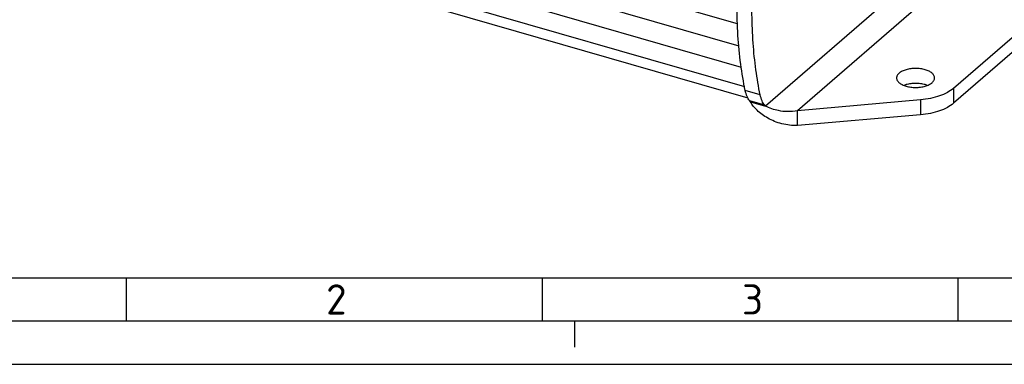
# Model space of a CAD drawing. Header units: millimetres. Extents: x 0 to 420, y 0 to 297.
# Tile 2 of 85: x 61 to 175, y 0 to 40. Entities that reach past the tile are written whole.
import ezdxf

# ---------------------------------------------------------------- set-up
doc = ezdxf.new("R2010")
doc.units = ezdxf.units.MM
doc.header["$LTSCALE"] = 23.1
for name, color, linetype in [('0000242734_2_KÖRPERKANTE', 7, 'CONTINUOUS'), ('0000244543_2_KÖRPERKANTE', 7, 'CONTINUOUS'), ('0000284035_0_RAHMEN', 7, 'CONTINUOUS')]:
    doc.layers.add(name, color=color, linetype=linetype)
doc.styles.add('TEXTSTYLE_2', font='isocpeur.ttf')

msp = doc.modelspace()

# ---------------------------------------------------------------- linework, layer by layer
at = {"layer": '0000242734_2_KÖRPERKANTE', "color": 7, "linetype": 'Continuous'}
for p, q in [((143.8551, 39.4216), (57.5082, 64.3478)), ((144.0473, 36.8442), (57.6866, 61.7744)), ((144.3269, 34.3829), (57.9875, 59.3069)), ((59.3987, 55.5839), (145.0518, 30.858))]:
    msp.add_line(p, q, dxfattribs=at)
at = {"layer": '0000242734_2_KÖRPERKANTE', "color": 9, "linetype": 'Continuous'}
msp.add_line((144.6936, 32.122), (58.3985, 57.0333), dxfattribs=at)
at = {"layer": '0000244543_2_KÖRPERKANTE', "color": 9, "linetype": 'Continuous'}
for p, q in [((185.4637, 63.1146), (147.1035, 29.8938)), ((185.2186, 59.1704), (150.8126, 29.3739)), ((168.8558, 31.9622), (168.8558, 30.2301)), ((146.4944, 31.1978), (144.7624, 31.6978)), ((147.0135, 30.0017), (145.2814, 30.5017)), ((165.0478, 30.6289), (165.0478, 28.8969))]:
    msp.add_line(p, q, dxfattribs=at)
at = {"layer": '0000244543_2_KÖRPERKANTE', "color": 7, "linetype": 'Continuous'}
for p, q in [((189.7573, 50.0633), (168.8558, 31.9622)), ((189.7573, 48.3313), (168.8558, 30.2301)), ((145.3715, 30.3938), (145.2814, 30.5017)), ((145.3715, 30.3938), (147.1035, 29.8938)), ((147.1035, 29.8938), (147.0135, 30.0017)), ((165.0478, 30.6289), (150.8126, 29.3739)), ((150.8126, 27.6419), (150.8126, 29.3739)), ((165.0478, 28.8969), (150.8126, 27.6419))]:
    msp.add_line(p, q, dxfattribs=at)
for centre, radius, start, end in [((164.1851, 29.5696), 2.9341, 107.269074, 110.881838), ((164.2488, 29.3673), 3.1462, 106.098891, 107.283899)]:
    msp.add_arc(centre, radius, start, end, dxfattribs=at)
for points, knots in [([(144.7624, 31.6978), (144.5461, 32.7134), (144.1894, 34.8365), (143.8756, 38.1535), (143.7672, 41.6847), (143.8309, 44.1043), (143.8953, 45.3423)], [0, 0, 0, 0, 0.22725881, 0.47058342, 0.72868395, 1, 1, 1, 1]), ([(146.4944, 31.1978), (146.2904, 32.1559), (145.9497, 34.1544), (145.6364, 37.2723), (145.5066, 40.585), (145.5423, 42.8539), (145.5891, 44.0145)], [0, 0, 0, 0, 0.22818562, 0.47171559, 0.72943748, 1, 1, 1, 1]), ([(165.5764, 34.1221), (165.4029, 34.1722), (165.0378, 34.2457), (164.4765, 34.2817), (164.0034, 34.2514), (163.6373, 34.1897), (163.3035, 34.108), (162.9358, 33.9717), (162.6244, 33.7785), (162.4435, 33.5981), (162.3483, 33.4608), (162.2898, 33.3171), (162.2764, 33.2178), (162.2764, 33.1695)], [0, 0, 0, 0, 0.14360402, 0.29483431, 0.4460646, 0.5193151, 0.5897657, 0.71910101, 0.82969329, 0.87772608, 0.92137352, 0.96162258, 1, 1, 1, 1]), ([(162.2764, 33.1695), (162.2764, 33.1212), (162.2898, 33.0219), (162.3483, 32.8782), (162.4435, 32.7409), (162.6244, 32.5605), (162.9357, 32.3673), (163.2201, 32.262), (163.3764, 32.2169)], [0, 0, 0, 0, 0.093549, 0.19166325, 0.29806798, 0.41514479, 0.68472808, 1, 1, 1, 1]), ([(163.3764, 32.2169), (163.55, 32.1668), (163.9151, 32.0933), (164.4763, 32.0573), (164.9495, 32.0876), (165.3155, 32.1493), (165.6494, 32.231), (166.0171, 32.3673), (166.3284, 32.5605), (166.5094, 32.7409), (166.6045, 32.8782), (166.663, 33.0219), (166.6764, 33.1212), (166.6764, 33.1695)], [0, 0, 0, 0, 0.14360402, 0.29483431, 0.4460646, 0.5193151, 0.5897657, 0.71910101, 0.82969329, 0.87772608, 0.92137352, 0.96162258, 1, 1, 1, 1]), ([(166.6764, 33.1695), (166.6764, 33.2178), (166.663, 33.3171), (166.6045, 33.4608), (166.5094, 33.5981), (166.3284, 33.7785), (166.0171, 33.9717), (165.7327, 34.077), (165.5764, 34.1221)], [0, 0, 0, 0, 0.093549, 0.19166325, 0.29806798, 0.41514479, 0.68472808, 1, 1, 1, 1]), ([(165.5764, 32.3901), (165.4029, 32.4402), (165.0378, 32.5136), (164.4764, 32.5496), (163.9151, 32.5136), (163.55, 32.4402), (163.3764, 32.3901)], [0, 0, 0, 0, 0.24353343, 0.5, 0.75646657, 1, 1, 1, 1]), ([(168.8558, 31.9622), (168.6399, 31.7751), (168.123, 31.4345), (167.222, 31.0498), (166.178, 30.7694), (165.4335, 30.663), (165.0478, 30.6289)], [0, 0, 0, 0, 0.20951866, 0.44984476, 0.71598225, 1, 1, 1, 1]), ([(165.8136, 32.3109), (165.7945, 32.3182), (165.7163, 32.3471), (165.6369, 32.3726), (165.5764, 32.3901)], [0, 0, 0, 0, 0.24477257, 1, 1, 1, 1]), ([(145.2814, 30.5017), (145.1538, 30.6545), (144.9351, 31.0419), (144.8121, 31.4644), (144.7624, 31.6978)], [0, 0, 0, 0, 0.45485266, 1, 1, 1, 1]), ([(147.0135, 30.0017), (146.8859, 30.1545), (146.6672, 30.5419), (146.5441, 30.9644), (146.4944, 31.1978)], [0, 0, 0, 0, 0.45485266, 1, 1, 1, 1]), ([(150.8126, 27.6419), (150.2018, 27.6302), (149.2858, 27.743), (148.1512, 28.118), (147.3807, 28.4841), (146.7045, 28.917), (146.1372, 29.3904), (145.6915, 29.8795), (145.4612, 30.2246), (145.3715, 30.3938)], [0, 0, 0, 0, 0.28802928, 0.4280018, 0.56243041, 0.68901054, 0.80551591, 0.90973764, 1, 1, 1, 1]), ([(150.8126, 29.3739), (150.4327, 29.299), (149.6877, 29.233), (148.421, 29.3648), (147.5733, 29.6542), (147.1035, 29.8938)], [0, 0, 0, 0, 0.30528539, 0.58430056, 1, 1, 1, 1]), ([(168.8558, 30.2301), (168.6399, 30.0431), (168.123, 29.7024), (167.222, 29.3178), (166.178, 29.0373), (165.4335, 28.9309), (165.0478, 28.8969)], [0, 0, 0, 0, 0.20951866, 0.44984476, 0.71598225, 1, 1, 1, 1])]:
    msp.add_open_spline(points, degree=3, knots=knots, dxfattribs=at)
at = {"layer": '0000284035_0_RAHMEN', "color": 1, "linetype": 'Continuous'}
for p, q in [((25, 10), (230.025, 10)), ((73.11, 10), (73.11, 5)), ((121.24, 10), (121.24, 5)), ((169.37, 10), (169.37, 5)), ((125, 5), (125, 2)), ((0, 0), (420, 0))]:
    msp.add_line(p, q, dxfattribs=at)
at = {"layer": '0000284035_0_RAHMEN', "color": 7, "linetype": 'Continuous'}
msp.add_line((415, 5), (20, 5), dxfattribs=at)

# ---------------------------------------------------------------- texts
at = {"layer": '0000284035_0_RAHMEN', "color": 7, "linetype": 'Continuous', "style": 'TEXTSTYLE_2', "oblique": 0.000019}
for s, p in [('2', (96.24, 5.77)), ('3', (144.37, 5.77))]:
    msp.add_text(s, height=3.4932, dxfattribs=at).set_placement(p)

doc.saveas('drawing.dxf')
